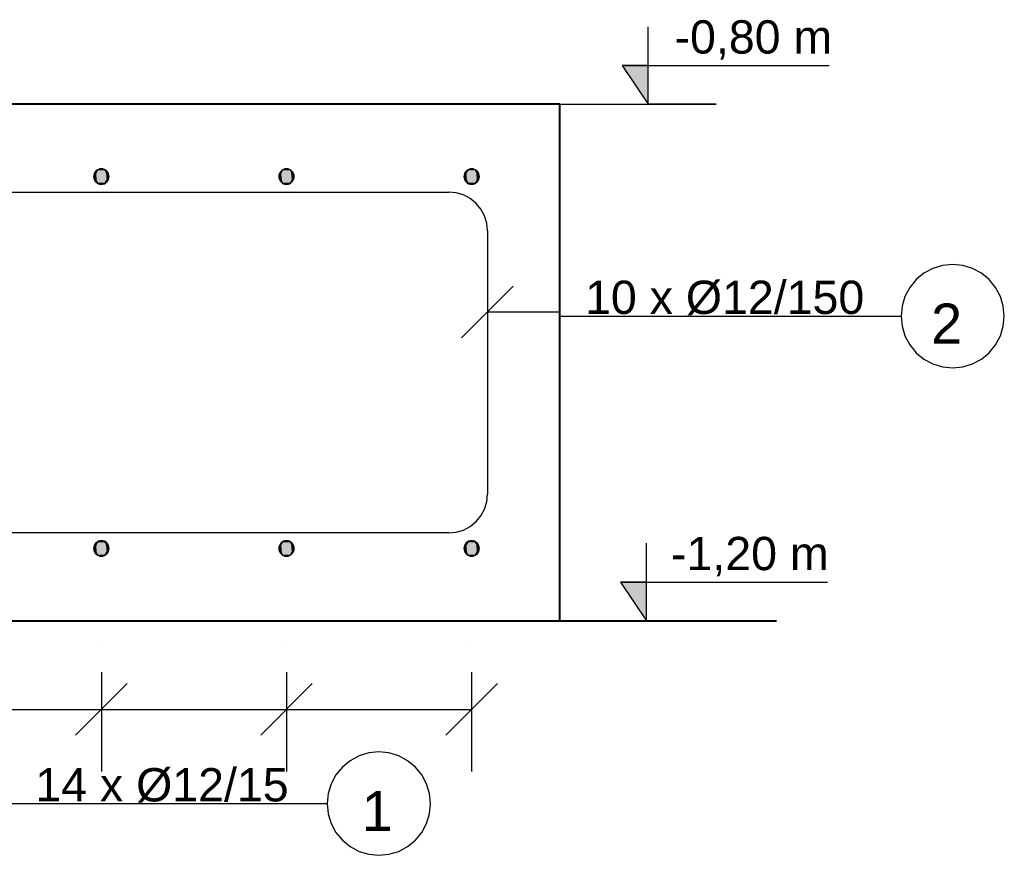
# Model space of a CAD drawing. Extents: x 68682 to 121374, y -47510 to -252.
# Tile 28 of 38: x 104325 to 106232, y -5808 to -4191. Entities that reach past the tile are written whole.
import ezdxf

# ---------------------------------------------------------------- set-up
doc = ezdxf.new("R2010")
doc.units = 0
doc.header["$LTSCALE"] = 1.125
doc.layers.add('--K_Fundamenty_lawy_przekroj', color=41, linetype='Continuous', lineweight=40)
doc.layers.add('--TW_Wymiary', color=1, linetype='Continuous')
doc.layers.add('BZ_PRETW', color=3, linetype='Continuous')
doc.styles.add('ISOCPEUR', font='arial.ttf', dxfattribs={"width": 0.8, "height": 150})

msp = doc.modelspace()

# ---------------------------------------------------------------- hatches: boundary and pattern name
at = {"linetype": 'Continuous'}
for color, points in [(256, [(105542.04, -4354.35), (105492.04, -4279.35), (105542.04, -4279.35)]), (1, [(104839.07, -4509.06), (104836.25, -4480.49), (104839.07, -4479.64)]), (1, [(104841.99, -4509.35), (104839.07, -4479.64), (104841.99, -4479.35)]), (1, [(104839.07, -4509.06), (104839.07, -4479.64), (104841.99, -4509.35)]), (1, [(104841.99, -4509.35), (104841.99, -4479.35), (104844.92, -4509.06)]), (1, [(104844.92, -4509.06), (104841.99, -4479.35), (104844.92, -4479.64)]), (1, [(104844.92, -4509.06), (104844.92, -4479.64), (104847.73, -4508.21)]), (1, [(104847.73, -4508.21), (104844.92, -4479.64), (104847.73, -4480.49)]), (1, [(104834.49, -4507.34), (104826.99, -4494.35), (104834.49, -4481.36)]), (1, [(104827.28, -4497.28), (104826.99, -4494.35), (104827.28, -4491.42)]), (1, [(104828.14, -4500.09), (104827.28, -4491.42), (104828.14, -4488.61)]), (1, [(104827.28, -4497.28), (104827.28, -4491.42), (104828.14, -4500.09)]), (1, [(104829.52, -4502.68), (104828.14, -4488.61), (104829.52, -4486.02)]), (1, [(104828.14, -4500.09), (104828.14, -4488.61), (104829.52, -4502.68)]), (1, [(104831.39, -4504.96), (104829.52, -4486.02), (104831.39, -4483.74)]), (1, [(104829.52, -4502.68), (104829.52, -4486.02), (104831.39, -4504.96)]), (1, [(104833.66, -4506.82), (104831.39, -4483.74), (104833.66, -4481.88)]), (1, [(104831.39, -4504.96), (104831.39, -4483.74), (104833.66, -4506.82)]), (1, [(104836.25, -4508.21), (104833.66, -4481.88), (104836.25, -4480.49)]), (1, [(104833.66, -4506.82), (104833.66, -4481.88), (104836.25, -4508.21)]), (1, [(104834.49, -4507.34), (104834.49, -4481.36), (104849.49, -4507.34)]), (1, [(104849.49, -4507.34), (104834.49, -4481.36), (104849.49, -4481.36)]), (1, [(104836.25, -4508.21), (104836.25, -4480.49), (104839.07, -4509.06)]), (1, [(104847.73, -4508.21), (104847.73, -4480.49), (104850.33, -4506.82)]), (1, [(104850.33, -4506.82), (104847.73, -4480.49), (104850.33, -4481.88)]), (1, [(104849.49, -4507.34), (104849.49, -4481.36), (104856.99, -4494.35)]), (1, [(104850.33, -4506.82), (104850.33, -4481.88), (104852.6, -4504.96)]), (1, [(104852.6, -4504.96), (104850.33, -4481.88), (104852.6, -4483.74)]), (1, [(104852.6, -4504.96), (104852.6, -4483.74), (104854.47, -4502.68)]), (1, [(104854.47, -4502.68), (104852.6, -4483.74), (104854.47, -4486.02)]), (1, [(104854.47, -4502.68), (104854.47, -4486.02), (104855.85, -4500.09)]), (1, [(104855.85, -4500.09), (104854.47, -4486.02), (104855.85, -4488.61)]), (1, [(104855.85, -4500.09), (104855.85, -4488.61), (104856.71, -4497.28)]), (1, [(104856.71, -4497.28), (104855.85, -4488.61), (104856.71, -4491.42)]), (1, [(104856.71, -4497.28), (104856.71, -4491.42), (104856.99, -4494.35)]), (256, [(105538.97, -5354.35), (105488.97, -5279.35), (105538.97, -5279.35)])]:
    msp.add_hatch(color=color, dxfattribs=at).paths.add_polyline_path(points)
at = {"layer": 'BZ_PRETW', "linetype": 'Continuous'}
for points in [[(104480.67, -4509.06), (104477.85, -4480.49), (104480.67, -4479.64)], [(104483.59, -4509.35), (104480.67, -4479.64), (104483.59, -4479.35)], [(104480.67, -4509.06), (104480.67, -4479.64), (104483.59, -4509.35)], [(104483.59, -4509.35), (104483.59, -4479.35), (104486.52, -4509.06)], [(104486.52, -4509.06), (104483.59, -4479.35), (104486.52, -4479.64)], [(104486.52, -4509.06), (104486.52, -4479.64), (104489.33, -4508.21)], [(104489.33, -4508.21), (104486.52, -4479.64), (104489.33, -4480.49)], [(105197.47, -4509.06), (105194.66, -4480.49), (105197.47, -4479.64)], [(105200.4, -4509.35), (105197.47, -4479.64), (105200.4, -4479.35)], [(105197.47, -4509.06), (105197.47, -4479.64), (105200.4, -4509.35)], [(105200.4, -4509.35), (105200.4, -4479.35), (105203.32, -4509.06)], [(105203.32, -4509.06), (105200.4, -4479.35), (105203.32, -4479.64)], [(105203.32, -4509.06), (105203.32, -4479.64), (105206.14, -4508.21)], [(105206.14, -4508.21), (105203.32, -4479.64), (105206.14, -4480.49)], [(104476.09, -4507.34), (104468.59, -4494.35), (104476.09, -4481.36)], [(104468.88, -4497.28), (104468.59, -4494.35), (104468.88, -4491.42)], [(104469.73, -4500.09), (104468.88, -4491.42), (104469.73, -4488.61)], [(104468.88, -4497.28), (104468.88, -4491.42), (104469.73, -4500.09)], [(104471.12, -4502.68), (104469.73, -4488.61), (104471.12, -4486.02)], [(104469.73, -4500.09), (104469.73, -4488.61), (104471.12, -4502.68)], [(104472.99, -4504.96), (104471.12, -4486.02), (104472.99, -4483.74)], [(104471.12, -4502.68), (104471.12, -4486.02), (104472.99, -4504.96)], [(104475.26, -4506.82), (104472.99, -4483.74), (104475.26, -4481.88)], [(104472.99, -4504.96), (104472.99, -4483.74), (104475.26, -4506.82)], [(104477.85, -4508.21), (104475.26, -4481.88), (104477.85, -4480.49)], [(104475.26, -4506.82), (104475.26, -4481.88), (104477.85, -4508.21)], [(104476.09, -4507.34), (104476.09, -4481.36), (104491.09, -4507.34)], [(104491.09, -4507.34), (104476.09, -4481.36), (104491.09, -4481.36)], [(104477.85, -4508.21), (104477.85, -4480.49), (104480.67, -4509.06)], [(104489.33, -4508.21), (104489.33, -4480.49), (104491.93, -4506.82)], [(104491.93, -4506.82), (104489.33, -4480.49), (104491.93, -4481.88)], [(104491.09, -4507.34), (104491.09, -4481.36), (104498.59, -4494.35)], [(104491.93, -4506.82), (104491.93, -4481.88), (104494.2, -4504.96)], [(104494.2, -4504.96), (104491.93, -4481.88), (104494.2, -4483.74)], [(104494.2, -4504.96), (104494.2, -4483.74), (104496.06, -4502.68)], [(104496.06, -4502.68), (104494.2, -4483.74), (104496.06, -4486.02)], [(104496.06, -4502.68), (104496.06, -4486.02), (104497.45, -4500.09)], [(104497.45, -4500.09), (104496.06, -4486.02), (104497.45, -4488.61)], [(104497.45, -4500.09), (104497.45, -4488.61), (104498.3, -4497.28)], [(104498.3, -4497.28), (104497.45, -4488.61), (104498.3, -4491.42)], [(104498.3, -4497.28), (104498.3, -4491.42), (104498.59, -4494.35)], [(105192.9, -4507.34), (105185.4, -4494.35), (105192.9, -4481.36)], [(105185.68, -4497.28), (105185.4, -4494.35), (105185.68, -4491.42)], [(105186.54, -4500.09), (105185.68, -4491.42), (105186.54, -4488.61)], [(105185.68, -4497.28), (105185.68, -4491.42), (105186.54, -4500.09)], [(105187.92, -4502.68), (105186.54, -4488.61), (105187.92, -4486.02)], [(105186.54, -4500.09), (105186.54, -4488.61), (105187.92, -4502.68)], [(105189.79, -4504.96), (105187.92, -4486.02), (105189.79, -4483.74)], [(105187.92, -4502.68), (105187.92, -4486.02), (105189.79, -4504.96)], [(105192.06, -4506.82), (105189.79, -4483.74), (105192.06, -4481.88)], [(105189.79, -4504.96), (105189.79, -4483.74), (105192.06, -4506.82)], [(105194.66, -4508.21), (105192.06, -4481.88), (105194.66, -4480.49)], [(105192.06, -4506.82), (105192.06, -4481.88), (105194.66, -4508.21)], [(105192.9, -4507.34), (105192.9, -4481.36), (105207.9, -4507.34)], [(105207.9, -4507.34), (105192.9, -4481.36), (105207.9, -4481.36)], [(105194.66, -4508.21), (105194.66, -4480.49), (105197.47, -4509.06)], [(105206.14, -4508.21), (105206.14, -4480.49), (105208.73, -4506.82)], [(105208.73, -4506.82), (105206.14, -4480.49), (105208.73, -4481.88)], [(105207.9, -4507.34), (105207.9, -4481.36), (105215.4, -4494.35)], [(105208.73, -4506.82), (105208.73, -4481.88), (105211, -4504.96)], [(105211, -4504.96), (105208.73, -4481.88), (105211, -4483.74)], [(105211, -4504.96), (105211, -4483.74), (105212.87, -4502.68)], [(105212.87, -4502.68), (105211, -4483.74), (105212.87, -4486.02)], [(105212.87, -4502.68), (105212.87, -4486.02), (105214.25, -4500.09)], [(105214.25, -4500.09), (105212.87, -4486.02), (105214.25, -4488.61)], [(105214.25, -4500.09), (105214.25, -4488.61), (105215.11, -4497.28)], [(105215.11, -4497.28), (105214.25, -4488.61), (105215.11, -4491.42)], [(105215.11, -4497.28), (105215.11, -4491.42), (105215.4, -4494.35)], [(104476.09, -5227.34), (104468.59, -5214.35), (104476.09, -5201.36)], [(104472.99, -5224.96), (104471.12, -5206.02), (104472.99, -5203.74)], [(104475.26, -5226.82), (104472.99, -5203.74), (104475.26, -5201.88)], [(104472.99, -5224.96), (104472.99, -5203.74), (104475.26, -5226.82)], [(104477.85, -5228.21), (104475.26, -5201.88), (104477.85, -5200.49)], [(104475.26, -5226.82), (104475.26, -5201.88), (104477.85, -5228.21)], [(104476.09, -5227.34), (104476.09, -5201.36), (104491.09, -5227.34)], [(104491.09, -5227.34), (104476.09, -5201.36), (104491.09, -5201.36)], [(104480.67, -5229.06), (104477.85, -5200.49), (104480.67, -5199.64)], [(104477.85, -5228.21), (104477.85, -5200.49), (104480.67, -5229.06)], [(104483.59, -5229.35), (104480.67, -5199.64), (104483.59, -5199.35)], [(104480.67, -5229.06), (104480.67, -5199.64), (104483.59, -5229.35)], [(104483.59, -5229.35), (104483.59, -5199.35), (104486.52, -5229.06)], [(104486.52, -5229.06), (104483.59, -5199.35), (104486.52, -5199.64)], [(104486.52, -5229.06), (104486.52, -5199.64), (104489.33, -5228.21)], [(104489.33, -5228.21), (104486.52, -5199.64), (104489.33, -5200.49)], [(104489.33, -5228.21), (104489.33, -5200.49), (104491.93, -5226.82)], [(104491.93, -5226.82), (104489.33, -5200.49), (104491.93, -5201.88)], [(104491.09, -5227.34), (104491.09, -5201.36), (104498.59, -5214.35)], [(104491.93, -5226.82), (104491.93, -5201.88), (104494.2, -5224.96)], [(104494.2, -5224.96), (104491.93, -5201.88), (104494.2, -5203.74)], [(104494.2, -5224.96), (104494.2, -5203.74), (104496.06, -5222.68)], [(104496.06, -5222.68), (104494.2, -5203.74), (104496.06, -5206.02)], [(104834.49, -5227.34), (104826.99, -5214.35), (104834.49, -5201.36)], [(104831.39, -5224.96), (104829.52, -5206.02), (104831.39, -5203.74)], [(104833.66, -5226.82), (104831.39, -5203.74), (104833.66, -5201.88)], [(104831.39, -5224.96), (104831.39, -5203.74), (104833.66, -5226.82)], [(104836.25, -5228.21), (104833.66, -5201.88), (104836.25, -5200.49)], [(104833.66, -5226.82), (104833.66, -5201.88), (104836.25, -5228.21)], [(104834.49, -5227.34), (104834.49, -5201.36), (104849.49, -5227.34)], [(104849.49, -5227.34), (104834.49, -5201.36), (104849.49, -5201.36)], [(104839.07, -5229.06), (104836.25, -5200.49), (104839.07, -5199.64)], [(104836.25, -5228.21), (104836.25, -5200.49), (104839.07, -5229.06)], [(104841.99, -5229.35), (104839.07, -5199.64), (104841.99, -5199.35)], [(104839.07, -5229.06), (104839.07, -5199.64), (104841.99, -5229.35)], [(104841.99, -5229.35), (104841.99, -5199.35), (104844.92, -5229.06)], [(104844.92, -5229.06), (104841.99, -5199.35), (104844.92, -5199.64)], [(104844.92, -5229.06), (104844.92, -5199.64), (104847.73, -5228.21)], [(104847.73, -5228.21), (104844.92, -5199.64), (104847.73, -5200.49)], [(104847.73, -5228.21), (104847.73, -5200.49), (104850.33, -5226.82)], [(104850.33, -5226.82), (104847.73, -5200.49), (104850.33, -5201.88)], [(104849.49, -5227.34), (104849.49, -5201.36), (104856.99, -5214.35)], [(104850.33, -5226.82), (104850.33, -5201.88), (104852.6, -5224.96)], [(104852.6, -5224.96), (104850.33, -5201.88), (104852.6, -5203.74)], [(104852.6, -5224.96), (104852.6, -5203.74), (104854.47, -5222.68)], [(104854.47, -5222.68), (104852.6, -5203.74), (104854.47, -5206.02)], [(105192.9, -5227.34), (105185.4, -5214.35), (105192.9, -5201.36)], [(105189.79, -5224.96), (105187.92, -5206.02), (105189.79, -5203.74)], [(105192.06, -5226.82), (105189.79, -5203.74), (105192.06, -5201.88)], [(105189.79, -5224.96), (105189.79, -5203.74), (105192.06, -5226.82)], [(105194.66, -5228.21), (105192.06, -5201.88), (105194.66, -5200.49)], [(105192.06, -5226.82), (105192.06, -5201.88), (105194.66, -5228.21)], [(105192.9, -5227.34), (105192.9, -5201.36), (105207.9, -5227.34)], [(105207.9, -5227.34), (105192.9, -5201.36), (105207.9, -5201.36)], [(105197.47, -5229.06), (105194.66, -5200.49), (105197.47, -5199.64)], [(105194.66, -5228.21), (105194.66, -5200.49), (105197.47, -5229.06)], [(105200.4, -5229.35), (105197.47, -5199.64), (105200.4, -5199.35)], [(105197.47, -5229.06), (105197.47, -5199.64), (105200.4, -5229.35)], [(105200.4, -5229.35), (105200.4, -5199.35), (105203.32, -5229.06)], [(105203.32, -5229.06), (105200.4, -5199.35), (105203.32, -5199.64)], [(105203.32, -5229.06), (105203.32, -5199.64), (105206.14, -5228.21)], [(105206.14, -5228.21), (105203.32, -5199.64), (105206.14, -5200.49)], [(105206.14, -5228.21), (105206.14, -5200.49), (105208.73, -5226.82)], [(105208.73, -5226.82), (105206.14, -5200.49), (105208.73, -5201.88)], [(105207.9, -5227.34), (105207.9, -5201.36), (105215.4, -5214.35)], [(105208.73, -5226.82), (105208.73, -5201.88), (105211, -5224.96)], [(105211, -5224.96), (105208.73, -5201.88), (105211, -5203.74)], [(105211, -5224.96), (105211, -5203.74), (105212.87, -5222.68)], [(105212.87, -5222.68), (105211, -5203.74), (105212.87, -5206.02)], [(104468.88, -5217.28), (104468.59, -5214.35), (104468.88, -5211.42)], [(104469.73, -5220.09), (104468.88, -5211.42), (104469.73, -5208.61)], [(104468.88, -5217.28), (104468.88, -5211.42), (104469.73, -5220.09)], [(104471.12, -5222.68), (104469.73, -5208.61), (104471.12, -5206.02)], [(104469.73, -5220.09), (104469.73, -5208.61), (104471.12, -5222.68)], [(104471.12, -5222.68), (104471.12, -5206.02), (104472.99, -5224.96)], [(104496.06, -5222.68), (104496.06, -5206.02), (104497.45, -5220.09)], [(104497.45, -5220.09), (104496.06, -5206.02), (104497.45, -5208.61)], [(104497.45, -5220.09), (104497.45, -5208.61), (104498.3, -5217.28)], [(104498.3, -5217.28), (104497.45, -5208.61), (104498.3, -5211.42)], [(104498.3, -5217.28), (104498.3, -5211.42), (104498.59, -5214.35)], [(104827.28, -5217.28), (104826.99, -5214.35), (104827.28, -5211.42)], [(104828.14, -5220.09), (104827.28, -5211.42), (104828.14, -5208.61)], [(104827.28, -5217.28), (104827.28, -5211.42), (104828.14, -5220.09)], [(104829.52, -5222.68), (104828.14, -5208.61), (104829.52, -5206.02)], [(104828.14, -5220.09), (104828.14, -5208.61), (104829.52, -5222.68)], [(104829.52, -5222.68), (104829.52, -5206.02), (104831.39, -5224.96)], [(104854.47, -5222.68), (104854.47, -5206.02), (104855.85, -5220.09)], [(104855.85, -5220.09), (104854.47, -5206.02), (104855.85, -5208.61)], [(104855.85, -5220.09), (104855.85, -5208.61), (104856.71, -5217.28)], [(104856.71, -5217.28), (104855.85, -5208.61), (104856.71, -5211.42)], [(104856.71, -5217.28), (104856.71, -5211.42), (104856.99, -5214.35)], [(105185.68, -5217.28), (105185.4, -5214.35), (105185.68, -5211.42)], [(105186.54, -5220.09), (105185.68, -5211.42), (105186.54, -5208.61)], [(105185.68, -5217.28), (105185.68, -5211.42), (105186.54, -5220.09)], [(105187.92, -5222.68), (105186.54, -5208.61), (105187.92, -5206.02)], [(105186.54, -5220.09), (105186.54, -5208.61), (105187.92, -5222.68)], [(105187.92, -5222.68), (105187.92, -5206.02), (105189.79, -5224.96)], [(105212.87, -5222.68), (105212.87, -5206.02), (105214.25, -5220.09)], [(105214.25, -5220.09), (105212.87, -5206.02), (105214.25, -5208.61)], [(105214.25, -5220.09), (105214.25, -5208.61), (105215.11, -5217.28)], [(105215.11, -5217.28), (105214.25, -5208.61), (105215.11, -5211.42)], [(105215.11, -5217.28), (105215.11, -5211.42), (105215.4, -5214.35)]]:
    msp.add_hatch(color=256, dxfattribs=at).paths.add_polyline_path(points)

# ---------------------------------------------------------------- linework, layer by layer
at = {"layer": '--K_Fundamenty_lawy_przekroj'}
for p, q in [((105371.07, -4354.35), (103433.57, -4354.35)), ((105371.07, -5354.35), (105371.07, -4354.35)), ((100371.07, -5354.35), (105371.07, -5354.35)), ((105167.93, -5354.35), (105790.42, -5354.35))]:
    msp.add_line(p, q, dxfattribs=at)
at = {"layer": '--TW_Wymiary'}
for p, q in [((106112.31, -4666.62), (106093.55, -4672.31)), ((106131.82, -4664.7), (106112.31, -4666.62)), ((106151.33, -4666.62), (106131.82, -4664.7)), ((106170.09, -4672.31), (106151.33, -4666.62)), ((106076.26, -4681.55), (106061.11, -4693.99)), ((106093.55, -4672.31), (106076.26, -4681.55)), ((106187.37, -4681.55), (106170.09, -4672.31)), ((106202.53, -4693.99), (106187.37, -4681.55)), ((105231.07, -4756.32), (105281.07, -4706.32)), ((106061.11, -4693.99), (106048.67, -4709.14)), ((106214.96, -4709.14), (106202.53, -4693.99)), ((106039.43, -4726.43), (106033.74, -4745.19)), ((106048.67, -4709.14), (106039.43, -4726.43)), ((106224.21, -4726.43), (106214.96, -4709.14)), ((106229.9, -4745.19), (106224.21, -4726.43)), ((106033.74, -4745.19), (106031.82, -4764.7)), ((106231.82, -4764.7), (106229.9, -4745.19)), ((105231.07, -4756.32), (105181.07, -4806.32)), ((105231.07, -4756.32), (105372.23, -4756.32)), ((105372.23, -4764.7), (106031.82, -4764.7)), ((106031.82, -4764.7), (106033.74, -4784.21)), ((106229.9, -4784.21), (106231.82, -4764.7)), ((106033.74, -4784.21), (106039.43, -4802.97)), ((106224.21, -4802.97), (106229.9, -4784.21)), ((106039.43, -4802.97), (106048.67, -4820.25)), ((106214.96, -4820.25), (106224.21, -4802.97)), ((106048.67, -4820.25), (106061.11, -4835.41)), ((106202.53, -4835.41), (106214.96, -4820.25)), ((106061.11, -4835.41), (106076.26, -4847.84)), ((106187.37, -4847.84), (106202.53, -4835.41)), ((106076.26, -4847.84), (106093.55, -4857.09)), ((106093.55, -4857.09), (106112.31, -4862.78)), ((106151.33, -4862.78), (106170.09, -4857.09)), ((106170.09, -4857.09), (106187.37, -4847.84)), ((106112.31, -4862.78), (106131.82, -4864.7)), ((106131.82, -4864.7), (106151.33, -4862.78)), ((104483.59, -5406.1), (104483.59, -5406.1)), ((104483.59, -5406.1), (104483.59, -5406.1)), ((104841.99, -5406.1), (104841.99, -5406.1)), ((104841.99, -5406.1), (104841.99, -5406.1)), ((105200.4, -5406.1), (105200.4, -5406.1)), ((105200.4, -5406.1), (105200.4, -5406.1)), ((104483.59, -5453.72), (104483.59, -5646.1)), ((104483.59, -5453.72), (104483.59, -5646.1)), ((104841.99, -5453.72), (104841.99, -5646.1)), ((104841.99, -5453.72), (104841.99, -5646.1)), ((105200.4, -5453.72), (105200.4, -5646.1)), ((105200.4, -5453.72), (105200.4, -5646.1)), ((104533.59, -5476.1), (104433.59, -5576.1)), ((104433.59, -5576.1), (104533.59, -5476.1)), ((104891.99, -5476.1), (104791.99, -5576.1)), ((104791.99, -5576.1), (104891.99, -5476.1)), ((105150.4, -5576.1), (105250.4, -5476.1)), ((100541.17, -5526.1), (105200.4, -5526.1)), ((104125.19, -5526.1), (104483.59, -5526.1)), ((104483.59, -5526.1), (104841.99, -5526.1)), ((104483.59, -5526.1), (104483.59, -5526.1)), ((104841.99, -5526.1), (105200.4, -5526.1)), ((104841.99, -5526.1), (104841.99, -5526.1)), ((105200.4, -5526.1), (105200.4, -5526.1)), ((105200.4, -5526.1), (105200.4, -5526.1)), ((104982.63, -5615.98), (104965.34, -5625.22)), ((105001.39, -5610.29), (104982.63, -5615.98)), ((105020.9, -5608.36), (105001.39, -5610.29)), ((105040.41, -5610.29), (105020.9, -5608.36)), ((105059.17, -5615.98), (105040.41, -5610.29)), ((105076.46, -5625.22), (105059.17, -5615.98)), ((104950.19, -5637.65), (104937.75, -5652.81)), ((104965.34, -5625.22), (104950.19, -5637.65)), ((105091.61, -5637.65), (105076.46, -5625.22)), ((105104.05, -5652.81), (105091.61, -5637.65)), ((104937.75, -5652.81), (104928.51, -5670.1)), ((105113.29, -5670.1), (105104.05, -5652.81)), ((104928.51, -5670.1), (104922.82, -5688.86)), ((105118.98, -5688.86), (105113.29, -5670.1)), ((104922.82, -5688.86), (104920.9, -5708.36)), ((105120.9, -5708.36), (105118.98, -5688.86)), ((104266.63, -5708.36), (104920.9, -5708.36)), ((104920.9, -5708.36), (104922.82, -5727.87)), ((105118.98, -5727.87), (105120.9, -5708.36)), ((104922.82, -5727.87), (104928.51, -5746.63)), ((105113.29, -5746.63), (105118.98, -5727.87)), ((104928.51, -5746.63), (104937.75, -5763.92)), ((105104.05, -5763.92), (105113.29, -5746.63)), ((104937.75, -5763.92), (104950.19, -5779.08)), ((105091.61, -5779.08), (105104.05, -5763.92)), ((104950.19, -5779.08), (104965.34, -5791.51)), ((104965.34, -5791.51), (104982.63, -5800.75)), ((105059.17, -5800.75), (105076.46, -5791.51)), ((105076.46, -5791.51), (105091.61, -5779.08)), ((104982.63, -5800.75), (105001.39, -5806.44)), ((105001.39, -5806.44), (105020.9, -5808.36)), ((105020.9, -5808.36), (105040.41, -5806.44)), ((105040.41, -5806.44), (105059.17, -5800.75))]:
    msp.add_line(p, q, dxfattribs=at)
at = {"linetype": 'Continuous'}
for p, q in [((105542.04, -4354.35), (105542.04, -4204.31)), ((105492.04, -4279.35), (105542.04, -4354.35)), ((105492.04, -4279.35), (105892.53, -4279.35)), ((105542.04, -4279.35), (105492.04, -4279.35)), ((105492.04, -4279.35), (105542.04, -4354.35)), ((105542.04, -4354.35), (105542.04, -4279.35)), ((105217, -4354.35), (105673.9, -4354.35)), ((105673.9, -4354.35), (105542.04, -4354.35)), ((105538.97, -5354.35), (105538.97, -5204.31)), ((105488.97, -5279.35), (105538.97, -5354.35)), ((105488.97, -5279.35), (105889.47, -5279.35)), ((105538.97, -5279.35), (105488.97, -5279.35)), ((105488.97, -5279.35), (105538.97, -5354.35)), ((105538.97, -5354.35), (105538.97, -5279.35)), ((105367.75, -5354.35), (105371.07, -5351.04)), ((105790.42, -5354.35), (105538.97, -5354.35))]:
    msp.add_line(p, q, dxfattribs=at)
at = {"color": 1, "linetype": 'Continuous'}
for p, q in [((104839.07, -4479.64), (104836.25, -4480.49)), ((104841.99, -4479.35), (104839.07, -4479.64)), ((104844.92, -4479.64), (104841.99, -4479.35)), ((104847.73, -4480.49), (104844.92, -4479.64)), ((104834.49, -4481.36), (104826.99, -4494.35)), ((104827.28, -4491.42), (104826.99, -4494.35)), ((104826.99, -4494.35), (104827.28, -4497.28)), ((104826.99, -4494.35), (104834.49, -4507.34)), ((104828.14, -4488.61), (104827.28, -4491.42)), ((104827.28, -4497.28), (104828.14, -4500.09)), ((104829.52, -4486.02), (104828.14, -4488.61)), ((104831.39, -4483.74), (104829.52, -4486.02)), ((104833.66, -4481.88), (104831.39, -4483.74)), ((104836.25, -4480.49), (104833.66, -4481.88)), ((104849.49, -4481.36), (104834.49, -4481.36)), ((104850.33, -4481.88), (104847.73, -4480.49)), ((104856.99, -4494.35), (104849.49, -4481.36)), ((104849.49, -4507.34), (104856.99, -4494.35)), ((104852.6, -4483.74), (104850.33, -4481.88)), ((104854.47, -4486.02), (104852.6, -4483.74)), ((104855.85, -4488.61), (104854.47, -4486.02)), ((104856.71, -4491.42), (104855.85, -4488.61)), ((104855.85, -4500.09), (104856.71, -4497.28)), ((104856.99, -4494.35), (104856.71, -4491.42)), ((104856.71, -4497.28), (104856.99, -4494.35)), ((104828.14, -4500.09), (104829.52, -4502.68)), ((104829.52, -4502.68), (104831.39, -4504.96)), ((104831.39, -4504.96), (104833.66, -4506.82)), ((104833.66, -4506.82), (104836.25, -4508.21)), ((104834.49, -4507.34), (104849.49, -4507.34)), ((104836.25, -4508.21), (104839.07, -4509.06)), ((104839.07, -4509.06), (104841.99, -4509.35)), ((104841.99, -4509.35), (104844.92, -4509.06)), ((104844.92, -4509.06), (104847.73, -4508.21)), ((104847.73, -4508.21), (104850.33, -4506.82)), ((104850.33, -4506.82), (104852.6, -4504.96)), ((104852.6, -4504.96), (104854.47, -4502.68)), ((104854.47, -4502.68), (104855.85, -4500.09))]:
    msp.add_line(p, q, dxfattribs=at)
at = {"layer": 'BZ_PRETW', "linetype": 'Continuous'}
for p, q in [((104480.67, -4479.64), (104477.85, -4480.49)), ((104483.59, -4479.35), (104480.67, -4479.64)), ((104486.52, -4479.64), (104483.59, -4479.35)), ((104489.33, -4480.49), (104486.52, -4479.64)), ((105197.47, -4479.64), (105194.66, -4480.49)), ((105200.4, -4479.35), (105197.47, -4479.64)), ((105203.32, -4479.64), (105200.4, -4479.35)), ((105206.14, -4480.49), (105203.32, -4479.64)), ((104476.09, -4481.36), (104468.59, -4494.35)), ((104468.88, -4491.42), (104468.59, -4494.35)), ((104468.59, -4494.35), (104468.88, -4497.28)), ((104468.59, -4494.35), (104476.09, -4507.34)), ((104469.73, -4488.61), (104468.88, -4491.42)), ((104468.88, -4497.28), (104469.73, -4500.09)), ((104471.12, -4486.02), (104469.73, -4488.61)), ((104472.99, -4483.74), (104471.12, -4486.02)), ((104475.26, -4481.88), (104472.99, -4483.74)), ((104477.85, -4480.49), (104475.26, -4481.88)), ((104491.09, -4481.36), (104476.09, -4481.36)), ((104491.93, -4481.88), (104489.33, -4480.49)), ((104498.59, -4494.35), (104491.09, -4481.36)), ((104491.09, -4507.34), (104498.59, -4494.35)), ((104494.2, -4483.74), (104491.93, -4481.88)), ((104496.06, -4486.02), (104494.2, -4483.74)), ((104497.45, -4488.61), (104496.06, -4486.02)), ((104498.3, -4491.42), (104497.45, -4488.61)), ((104497.45, -4500.09), (104498.3, -4497.28)), ((104498.59, -4494.35), (104498.3, -4491.42)), ((104498.3, -4497.28), (104498.59, -4494.35)), ((105192.9, -4481.36), (105185.4, -4494.35)), ((105185.68, -4491.42), (105185.4, -4494.35)), ((105185.4, -4494.35), (105185.68, -4497.28)), ((105185.4, -4494.35), (105192.9, -4507.34)), ((105186.54, -4488.61), (105185.68, -4491.42)), ((105185.68, -4497.28), (105186.54, -4500.09)), ((105187.92, -4486.02), (105186.54, -4488.61)), ((105189.79, -4483.74), (105187.92, -4486.02)), ((105192.06, -4481.88), (105189.79, -4483.74)), ((105194.66, -4480.49), (105192.06, -4481.88)), ((105207.9, -4481.36), (105192.9, -4481.36)), ((105208.73, -4481.88), (105206.14, -4480.49)), ((105215.4, -4494.35), (105207.9, -4481.36)), ((105207.9, -4507.34), (105215.4, -4494.35)), ((105211, -4483.74), (105208.73, -4481.88)), ((105212.87, -4486.02), (105211, -4483.74)), ((105214.25, -4488.61), (105212.87, -4486.02)), ((105215.11, -4491.42), (105214.25, -4488.61)), ((105214.25, -4500.09), (105215.11, -4497.28)), ((105215.4, -4494.35), (105215.11, -4491.42)), ((105215.11, -4497.28), (105215.4, -4494.35)), ((104469.73, -4500.09), (104471.12, -4502.68)), ((104471.12, -4502.68), (104472.99, -4504.96)), ((104472.99, -4504.96), (104475.26, -4506.82)), ((104475.26, -4506.82), (104477.85, -4508.21)), ((104476.09, -4507.34), (104491.09, -4507.34)), ((104477.85, -4508.21), (104480.67, -4509.06)), ((104480.67, -4509.06), (104483.59, -4509.35)), ((104483.59, -4509.35), (104486.52, -4509.06)), ((104486.52, -4509.06), (104489.33, -4508.21)), ((104489.33, -4508.21), (104491.93, -4506.82)), ((104491.93, -4506.82), (104494.2, -4504.96)), ((104494.2, -4504.96), (104496.06, -4502.68)), ((104496.06, -4502.68), (104497.45, -4500.09)), ((105186.54, -4500.09), (105187.92, -4502.68)), ((105187.92, -4502.68), (105189.79, -4504.96)), ((105189.79, -4504.96), (105192.06, -4506.82)), ((105192.06, -4506.82), (105194.66, -4508.21)), ((105192.9, -4507.34), (105207.9, -4507.34)), ((105194.66, -4508.21), (105197.47, -4509.06)), ((105197.47, -4509.06), (105200.4, -4509.35)), ((105200.4, -4509.35), (105203.32, -4509.06)), ((105203.32, -4509.06), (105206.14, -4508.21)), ((105206.14, -4508.21), (105208.73, -4506.82)), ((105208.73, -4506.82), (105211, -4504.96)), ((105211, -4504.96), (105212.87, -4502.68)), ((105212.87, -4502.68), (105214.25, -4500.09)), ((100586.07, -4524.35), (105156.07, -4524.35)), ((105170.7, -4525.79), (105156.07, -4524.35)), ((105184.77, -4530.06), (105170.7, -4525.79)), ((105197.73, -4536.99), (105184.77, -4530.06)), ((105209.1, -4546.32), (105197.73, -4536.99)), ((105218.43, -4557.68), (105209.1, -4546.32)), ((105225.36, -4570.65), (105218.43, -4557.68)), ((105229.63, -4584.72), (105225.36, -4570.65)), ((105231.07, -4599.35), (105229.63, -4584.72)), ((105231.07, -4599.35), (105231.07, -5109.35)), ((105225.36, -5138.05), (105229.63, -5123.98)), ((105229.63, -5123.98), (105231.07, -5109.35)), ((105218.43, -5151.02), (105225.36, -5138.05)), ((105197.73, -5171.71), (105209.1, -5162.38)), ((105209.1, -5162.38), (105218.43, -5151.02)), ((105156.07, -5184.35), (100586.07, -5184.35)), ((105156.07, -5184.35), (105170.7, -5182.91)), ((105170.7, -5182.91), (105184.77, -5178.64)), ((105184.77, -5178.64), (105197.73, -5171.71)), ((104476.09, -5201.36), (104468.59, -5214.35)), ((104472.99, -5203.74), (104471.12, -5206.02)), ((104475.26, -5201.88), (104472.99, -5203.74)), ((104477.85, -5200.49), (104475.26, -5201.88)), ((104491.09, -5201.36), (104476.09, -5201.36)), ((104480.67, -5199.64), (104477.85, -5200.49)), ((104483.59, -5199.35), (104480.67, -5199.64)), ((104486.52, -5199.64), (104483.59, -5199.35)), ((104489.33, -5200.49), (104486.52, -5199.64)), ((104491.93, -5201.88), (104489.33, -5200.49)), ((104498.59, -5214.35), (104491.09, -5201.36)), ((104494.2, -5203.74), (104491.93, -5201.88)), ((104496.06, -5206.02), (104494.2, -5203.74)), ((104834.49, -5201.36), (104826.99, -5214.35)), ((104831.39, -5203.74), (104829.52, -5206.02)), ((104833.66, -5201.88), (104831.39, -5203.74)), ((104836.25, -5200.49), (104833.66, -5201.88)), ((104849.49, -5201.36), (104834.49, -5201.36)), ((104839.07, -5199.64), (104836.25, -5200.49)), ((104841.99, -5199.35), (104839.07, -5199.64)), ((104844.92, -5199.64), (104841.99, -5199.35)), ((104847.73, -5200.49), (104844.92, -5199.64)), ((104850.33, -5201.88), (104847.73, -5200.49)), ((104856.99, -5214.35), (104849.49, -5201.36)), ((104852.6, -5203.74), (104850.33, -5201.88)), ((104854.47, -5206.02), (104852.6, -5203.74)), ((105192.9, -5201.36), (105185.4, -5214.35)), ((105189.79, -5203.74), (105187.92, -5206.02)), ((105192.06, -5201.88), (105189.79, -5203.74)), ((105194.66, -5200.49), (105192.06, -5201.88)), ((105207.9, -5201.36), (105192.9, -5201.36)), ((105197.47, -5199.64), (105194.66, -5200.49)), ((105200.4, -5199.35), (105197.47, -5199.64)), ((105203.32, -5199.64), (105200.4, -5199.35)), ((105206.14, -5200.49), (105203.32, -5199.64)), ((105208.73, -5201.88), (105206.14, -5200.49)), ((105215.4, -5214.35), (105207.9, -5201.36)), ((105211, -5203.74), (105208.73, -5201.88)), ((105212.87, -5206.02), (105211, -5203.74)), ((104468.88, -5211.42), (104468.59, -5214.35)), ((104468.59, -5214.35), (104468.88, -5217.28)), ((104468.59, -5214.35), (104476.09, -5227.34)), ((104469.73, -5208.61), (104468.88, -5211.42)), ((104468.88, -5217.28), (104469.73, -5220.09)), ((104471.12, -5206.02), (104469.73, -5208.61)), ((104469.73, -5220.09), (104471.12, -5222.68)), ((104471.12, -5222.68), (104472.99, -5224.96)), ((104491.09, -5227.34), (104498.59, -5214.35)), ((104494.2, -5224.96), (104496.06, -5222.68)), ((104497.45, -5208.61), (104496.06, -5206.02)), ((104496.06, -5222.68), (104497.45, -5220.09)), ((104498.3, -5211.42), (104497.45, -5208.61)), ((104497.45, -5220.09), (104498.3, -5217.28)), ((104498.59, -5214.35), (104498.3, -5211.42)), ((104498.3, -5217.28), (104498.59, -5214.35)), ((104827.28, -5211.42), (104826.99, -5214.35)), ((104826.99, -5214.35), (104827.28, -5217.28)), ((104826.99, -5214.35), (104834.49, -5227.34)), ((104828.14, -5208.61), (104827.28, -5211.42)), ((104827.28, -5217.28), (104828.14, -5220.09)), ((104829.52, -5206.02), (104828.14, -5208.61)), ((104828.14, -5220.09), (104829.52, -5222.68)), ((104829.52, -5222.68), (104831.39, -5224.96)), ((104849.49, -5227.34), (104856.99, -5214.35)), ((104852.6, -5224.96), (104854.47, -5222.68)), ((104855.85, -5208.61), (104854.47, -5206.02)), ((104854.47, -5222.68), (104855.85, -5220.09)), ((104856.71, -5211.42), (104855.85, -5208.61)), ((104855.85, -5220.09), (104856.71, -5217.28)), ((104856.99, -5214.35), (104856.71, -5211.42)), ((104856.71, -5217.28), (104856.99, -5214.35)), ((105185.68, -5211.42), (105185.4, -5214.35)), ((105185.4, -5214.35), (105185.68, -5217.28)), ((105185.4, -5214.35), (105192.9, -5227.34)), ((105186.54, -5208.61), (105185.68, -5211.42)), ((105185.68, -5217.28), (105186.54, -5220.09)), ((105187.92, -5206.02), (105186.54, -5208.61)), ((105186.54, -5220.09), (105187.92, -5222.68)), ((105187.92, -5222.68), (105189.79, -5224.96)), ((105207.9, -5227.34), (105215.4, -5214.35)), ((105211, -5224.96), (105212.87, -5222.68)), ((105214.25, -5208.61), (105212.87, -5206.02)), ((105212.87, -5222.68), (105214.25, -5220.09)), ((105215.11, -5211.42), (105214.25, -5208.61)), ((105214.25, -5220.09), (105215.11, -5217.28)), ((105215.4, -5214.35), (105215.11, -5211.42)), ((105215.11, -5217.28), (105215.4, -5214.35)), ((104472.99, -5224.96), (104475.26, -5226.82)), ((104475.26, -5226.82), (104477.85, -5228.21)), ((104476.09, -5227.34), (104491.09, -5227.34)), ((104477.85, -5228.21), (104480.67, -5229.06)), ((104480.67, -5229.06), (104483.59, -5229.35)), ((104483.59, -5229.35), (104486.52, -5229.06)), ((104486.52, -5229.06), (104489.33, -5228.21)), ((104489.33, -5228.21), (104491.93, -5226.82)), ((104491.93, -5226.82), (104494.2, -5224.96)), ((104831.39, -5224.96), (104833.66, -5226.82)), ((104833.66, -5226.82), (104836.25, -5228.21)), ((104834.49, -5227.34), (104849.49, -5227.34)), ((104836.25, -5228.21), (104839.07, -5229.06)), ((104839.07, -5229.06), (104841.99, -5229.35)), ((104841.99, -5229.35), (104844.92, -5229.06)), ((104844.92, -5229.06), (104847.73, -5228.21)), ((104847.73, -5228.21), (104850.33, -5226.82)), ((104850.33, -5226.82), (104852.6, -5224.96)), ((105189.79, -5224.96), (105192.06, -5226.82)), ((105192.06, -5226.82), (105194.66, -5228.21)), ((105192.9, -5227.34), (105207.9, -5227.34)), ((105194.66, -5228.21), (105197.47, -5229.06)), ((105197.47, -5229.06), (105200.4, -5229.35)), ((105200.4, -5229.35), (105203.32, -5229.06)), ((105203.32, -5229.06), (105206.14, -5228.21)), ((105206.14, -5228.21), (105208.73, -5226.82)), ((105208.73, -5226.82), (105211, -5224.96))]:
    msp.add_line(p, q, dxfattribs=at)

# ---------------------------------------------------------------- texts
at = {"layer": '--TW_Wymiary', "style": 'ISOCPEUR'}
for s, height, p in [('10 x Ø12/150', 64.4531, (105420.06, -4760.4)), ('2', 77.34, (106090.03, -4817.67)), ('14 x Ø12/15', 64.4531, (104355.64, -5704.07)), ('1', 77.34, (104987.61, -5761.33))]:
    msp.add_text(s, height=height, dxfattribs=at).set_placement(p)
at = {"linetype": 'Continuous', "style": 'ISOCPEUR'}
for s, p in [('-0,80 m', (105593.34, -4256.37)), ('-1,20 m', (105586.53, -5256.37))]:
    msp.add_text(s, height=64.453, dxfattribs=at).set_placement(p)

doc.saveas('drawing.dxf')
